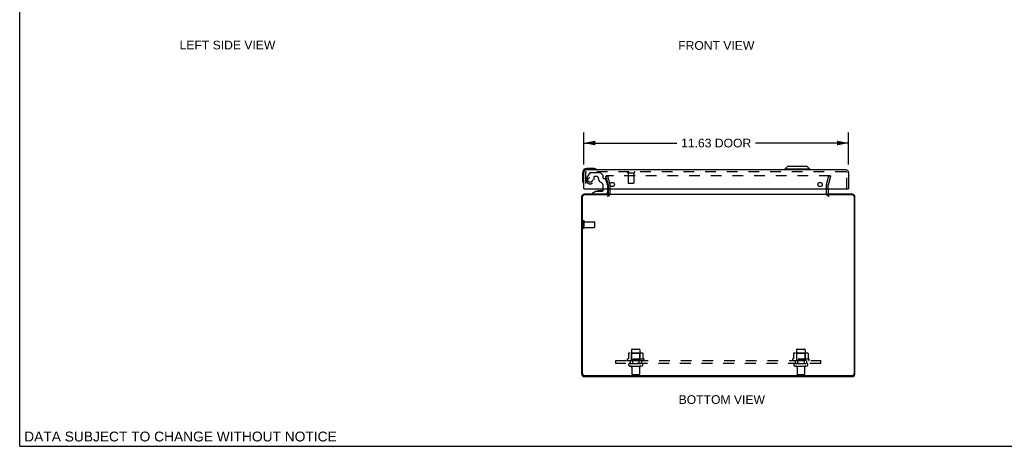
# Model space of a CAD drawing. Header units: inches. Extents: x 0 to 86.4, y 0 to 55.9.
# Tile 1 of 3: x 0 to 43.2, y 0 to 18.7. Entities that reach past the tile are written whole.
import ezdxf

# ---------------------------------------------------------------- set-up
doc = ezdxf.new("R2010")
doc.units = ezdxf.units.IN
doc.header["$LTSCALE"] = 4.754237
doc.header["$MEASUREMENT"] = 0
doc.linetypes.add('HIDDEN', pattern=[0.2, 0.1, -0.1])
doc.layers.get('0').update_dxf_attribs({"linetype": 'CONTINUOUS'})
for name, color, linetype in [('DEFAULT_2', 8, 'HIDDEN'), ('DIMENSIONS', 7, 'CONTINUOUS'), ('DOOR_ASSEMBLY', 7, 'CONTINUOUS'), ('SUBPANEL', 7, 'CONTINUOUS')]:
    doc.layers.add(name, color=color, linetype=linetype)
doc.styles.get("Standard").update_dxf_attribs({"font": 'arial.ttf'})
doc.dimstyles.new('DIMSTYLE_1', dxfattribs={"dimtxt": 0.381356, "dimasz": 0.508475, "dimexe": 0.09, "dimexo": 0.07, "dimgap": 0.0375, "dimtad": 0, "dimtih": 1, "dimtoh": 1, "dimzin": 4, "dimdsep": 46, "dimtxsty": 'Standard', "dimblk": '_FILLED', "dimblk1": '_FILLED', "dimblk2": '_FILLED', "dimcen": 0.09, "dimadec": 3, "dimazin": 1, "dimtfac": 1, "dimtdec": 3, "dimtofl": 0, "dimtmove": 0, "dimatfit": 3, "dimldrblk": '_FILLED', "dimfxl": 0, "dimtolj": 1, "dimtzin": 4, "dimarcsym": 0})

# ---------------------------------------------------------------- blocks, each defined once
blk = doc.blocks.new('_FILLED')
at = {"color": 0, "linetype": 'ByBlock'}
blk.add_solid([(0, 0), (-1, 0.2), (-1, -0.2)], dxfattribs=at)
blk = doc.blocks.new('*D5')
at = {"layer": 'DIMENSIONS', "color": 2, "linetype": 'Continuous'}
for p, q in [((24.76, 12.365), (24.76, 13.765)), ((36.385, 12.365), (36.385, 13.765)), ((24.76, 13.308), (28.843, 13.308)), ((36.385, 13.308), (32.301, 13.308))]:
    blk.add_line(p, q, dxfattribs=at)
at = {"layer": 'DIMENSIONS', "color": 2, "linetype": 'Continuous', "xscale": 0.5084745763, "yscale": 0.5084745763, "zscale": 0.5084745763, "rotation": 180}
blk.add_blockref('_FILLED', (24.76, 13.308), dxfattribs=at)
at = {"layer": 'DIMENSIONS', "color": 2, "linetype": 'Continuous', "xscale": 0.5084745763, "yscale": 0.5084745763, "zscale": 0.5084745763}
blk.add_blockref('_FILLED', (36.385, 13.308), dxfattribs=at)
at = {"layer": 'DIMENSIONS', "color": 2, "linetype": 'Continuous', "insert": (30.572, 13.498), "char_height": 0.3814, "width": 3.07637, "attachment_point": 2, "line_spacing_factor": 0.9}
blk.add_mtext('11.63 DOOR', dxfattribs=at)

msp = doc.modelspace()

# ---------------------------------------------------------------- linework, layer by layer
at = {"color": 7, "linetype": 'Continuous'}
for q in [(0, 55.932), (86.441, 0)]:
    msp.add_line((0, 0), q, dxfattribs=at)
at = {"color": 3, "linetype": 'Continuous'}
for p, q in [((25.84, 11.1), (25.84, 11.301)), ((35.49, 11.301), (35.49, 11.1)), ((24.665, 10.941), (24.665, 3.194)), ((24.698, 3.191), (24.698, 10.955)), ((25.84, 11.035), (24.778, 11.035)), ((25.827, 11.058), (24.782, 11.058)), ((25.84, 11.058), (35.49, 11.058)), ((36.552, 11.035), (35.49, 11.035)), ((36.548, 11.058), (35.503, 11.058)), ((36.632, 10.955), (36.632, 3.191)), ((36.665, 3.194), (36.665, 10.941)), ((24.778, 3.111), (36.552, 3.111)), ((24.801, 3.058), (36.529, 3.058))]:
    msp.add_line(p, q, dxfattribs=at)
for centre, radius, start, end in [((24.782, 10.941), 0.117, 90, 180), ((24.778, 10.955), 0.08, 90, 180), ((25.798, 11.1), 0.042, 270, 360), ((35.532, 11.1), 0.042, 180, 270), ((36.548, 10.941), 0.117, 0, 90), ((36.552, 10.955), 0.08, 0, 90), ((24.801, 3.194), 0.136, 180, 270), ((24.778, 3.191), 0.08, 180, 270), ((36.529, 3.194), 0.136, 270, 360), ((36.552, 3.191), 0.08, 270, 360)]:
    msp.add_arc(centre, radius, start, end, dxfattribs=at)
at = {"layer": 'DEFAULT_2', "color": 8, "linetype": 'HIDDEN'}
for p, q in [((25.808, 11.871), (25.735, 11.852)), ((25.839, 11.465), (25.735, 11.852)), ((35.567, 11.871), (25.762, 11.871)), ((25.808, 11.871), (25.911, 11.485)), ((35.418, 11.485), (35.522, 11.871)), ((35.594, 11.852), (35.491, 11.465)), ((35.522, 11.871), (35.594, 11.852)), ((25.84, 11.301), (25.84, 11.459)), ((25.915, 11.1), (25.915, 11.459)), ((35.415, 11.1), (35.415, 11.459)), ((35.49, 11.301), (35.49, 11.459)), ((24.74, 9.591), (24.74, 9.875)), ((24.783, 9.591), (24.783, 9.875)), ((24.783, 9.857), (25.23, 9.857)), ((24.783, 9.609), (25.23, 9.609)), ((25.24, 9.619), (25.24, 9.847)), ((26.721, 4.073), (26.721, 3.855)), ((27.295, 4.094), (26.784, 4.094)), ((26.856, 4.074), (26.836, 4.094)), ((26.852, 4.228), (26.852, 3.633)), ((26.856, 3.778), (26.856, 4.074)), ((27.223, 4.074), (26.856, 4.074)), ((26.882, 4.258), (27.197, 4.258)), ((27.223, 4.074), (27.243, 4.094)), ((27.223, 3.778), (27.223, 4.074)), ((27.227, 4.228), (27.227, 3.633)), ((27.359, 4.073), (27.359, 3.855)), ((33.971, 4.073), (33.971, 3.855)), ((34.545, 4.094), (34.034, 4.094)), ((34.106, 4.074), (34.086, 4.094)), ((34.102, 4.228), (34.102, 3.633)), ((34.473, 4.074), (34.106, 4.074)), ((34.106, 3.778), (34.106, 4.074)), ((34.132, 4.258), (34.447, 4.258)), ((34.473, 4.074), (34.493, 4.094)), ((34.473, 3.778), (34.473, 4.074)), ((34.477, 4.228), (34.477, 3.633)), ((34.609, 4.073), (34.609, 3.855)), ((27.396, 3.828), (26.684, 3.828)), ((26.706, 3.758), (27.374, 3.758)), ((26.782, 3.633), (27.297, 3.633)), ((26.782, 3.523), (27.297, 3.523)), ((26.856, 3.778), (26.836, 3.758)), ((27.223, 3.778), (26.856, 3.778)), ((26.875, 3.461), (26.875, 3.163)), ((27.205, 3.461), (27.205, 3.163)), ((27.223, 3.778), (27.243, 3.758)), ((34.646, 3.828), (33.934, 3.828)), ((33.956, 3.758), (34.624, 3.758)), ((34.032, 3.633), (34.547, 3.633)), ((34.032, 3.523), (34.547, 3.523)), ((34.106, 3.778), (34.086, 3.758)), ((34.473, 3.778), (34.106, 3.778)), ((34.125, 3.461), (34.125, 3.163)), ((34.455, 3.461), (34.455, 3.163)), ((34.473, 3.778), (34.493, 3.758)), ((27.175, 3.133), (26.905, 3.133)), ((34.425, 3.133), (34.155, 3.133))]:
    msp.add_line(p, q, dxfattribs=at)
for points in [[(25.762, 11.871), (25.761, 11.871), (25.759, 11.871), (25.758, 11.87), (25.756, 11.87), (25.755, 11.87), (25.754, 11.869), (25.752, 11.868), (25.751, 11.868), (25.75, 11.867), (25.749, 11.866), (25.748, 11.865), (25.747, 11.864), (25.746, 11.862), (25.745, 11.861), (25.744, 11.86), (25.744, 11.858), (25.743, 11.857), (25.743, 11.856), (25.743, 11.854), (25.742, 11.853), (25.742, 11.852)], [(25.742, 11.852), (25.742, 11.851), (25.743, 11.85), (25.743, 11.848), (25.743, 11.847)], [(35.585, 11.861), (35.584, 11.862), (35.583, 11.864), (35.582, 11.865), (35.581, 11.866), (35.58, 11.867), (35.578, 11.868), (35.577, 11.868), (35.576, 11.869), (35.574, 11.87), (35.573, 11.87), (35.572, 11.87), (35.57, 11.871), (35.569, 11.871), (35.567, 11.871)], [(35.585, 11.861), (35.585, 11.86), (35.586, 11.858), (35.586, 11.857), (35.587, 11.856), (35.587, 11.854), (35.587, 11.853), (35.587, 11.852)], [(35.587, 11.852), (35.587, 11.851), (35.587, 11.85), (35.587, 11.848), (35.586, 11.847)], [(26.727, 4.082), (26.725, 4.081), (26.724, 4.08), (26.723, 4.079), (26.722, 4.078), (26.721, 4.076), (26.721, 4.074), (26.721, 4.073)], [(27.353, 4.082), (27.354, 4.081), (27.355, 4.08), (27.357, 4.079), (27.358, 4.078), (27.358, 4.076), (27.359, 4.074), (27.359, 4.073)], [(33.977, 4.082), (33.975, 4.081), (33.974, 4.08), (33.973, 4.079), (33.972, 4.078), (33.971, 4.076), (33.971, 4.074), (33.971, 4.073)], [(34.603, 4.082), (34.604, 4.081), (34.605, 4.08), (34.607, 4.079), (34.608, 4.078), (34.608, 4.076), (34.609, 4.074), (34.609, 4.073)], [(26.721, 3.855), (26.721, 3.854), (26.721, 3.852), (26.72, 3.851), (26.72, 3.851), (26.72, 3.85), (26.719, 3.849), (26.719, 3.849), (26.719, 3.848), (26.718, 3.848), (26.718, 3.848), (26.718, 3.847), (26.717, 3.847), (26.717, 3.847), (26.717, 3.847), (26.716, 3.846), (26.716, 3.846), (26.716, 3.846), (26.716, 3.846)], [(27.364, 3.846), (27.364, 3.846), (27.363, 3.846), (27.363, 3.846), (27.363, 3.847), (27.363, 3.847), (27.362, 3.847), (27.362, 3.847), (27.362, 3.848), (27.361, 3.848), (27.361, 3.848), (27.361, 3.849), (27.36, 3.849), (27.36, 3.85), (27.36, 3.851), (27.359, 3.851), (27.359, 3.852), (27.359, 3.854), (27.359, 3.855)], [(33.971, 3.855), (33.971, 3.854), (33.971, 3.852), (33.97, 3.851), (33.97, 3.851), (33.97, 3.85), (33.969, 3.849), (33.969, 3.849), (33.969, 3.848), (33.968, 3.848), (33.968, 3.848), (33.968, 3.847), (33.967, 3.847), (33.967, 3.847), (33.967, 3.847), (33.966, 3.846), (33.966, 3.846), (33.966, 3.846), (33.966, 3.846)], [(34.614, 3.846), (34.614, 3.846), (34.613, 3.846), (34.613, 3.846), (34.613, 3.847), (34.613, 3.847), (34.612, 3.847), (34.612, 3.847), (34.612, 3.848), (34.611, 3.848), (34.611, 3.848), (34.611, 3.849), (34.61, 3.849), (34.61, 3.85), (34.61, 3.851), (34.609, 3.851), (34.609, 3.852), (34.609, 3.854), (34.609, 3.855)]]:
    msp.add_lwpolyline(points, dxfattribs=at)
for centre, radius, start, end in [((25.815, 11.459), 0.025, 0, 15), ((25.815, 11.459), 0.1, 0, 15), ((35.515, 11.459), 0.1, 165, 180), ((35.515, 11.459), 0.025, 165, 180), ((25.798, 11.1), 0.117, 270, 360), ((35.532, 11.1), 0.117, 180, 270), ((24.761, 9.875), 0.0215, 360, 180), ((24.761, 9.591), 0.0215, 180, 0), ((25.23, 9.847), 0.01, 360, 90), ((25.23, 9.619), 0.01, 270, 0), ((26.784, 3.953), 0.141, 90, 113.95), ((26.882, 4.228), 0.03, 90, 180), ((27.197, 4.228), 0.03, 0, 90), ((27.295, 3.953), 0.141, 66.05, 90), ((34.034, 3.953), 0.141, 90, 113.95), ((34.132, 4.228), 0.03, 90, 180), ((34.447, 4.228), 0.03, 0, 90), ((34.545, 3.953), 0.141, 66.05, 90), ((26.706, 3.797), 0.0384, 124.4497, 270), ((27.04, 3.228), 0.698, 117.6814, 120.6631), ((26.782, 3.578), 0.055, 90, 270), ((26.812, 3.461), 0.0625, 0, 90), ((27.267, 3.461), 0.0625, 90, 180), ((27.297, 3.578), 0.055, 270, 90), ((27.04, 3.228), 0.698, 59.3369, 62.3186), ((27.374, 3.797), 0.0384, 270, 55.5503), ((33.956, 3.797), 0.0384, 124.4497, 270), ((34.29, 3.228), 0.698, 117.6814, 120.6631), ((34.032, 3.578), 0.055, 90, 270), ((34.062, 3.461), 0.0625, 0, 90), ((34.517, 3.461), 0.0625, 90, 180), ((34.547, 3.578), 0.055, 270, 90), ((34.29, 3.228), 0.698, 59.3369, 62.3186), ((34.624, 3.797), 0.0384, 270, 55.5503), ((26.905, 3.163), 0.03, 180, 270), ((27.175, 3.163), 0.03, 270, 360), ((34.155, 3.163), 0.03, 180, 270), ((34.425, 3.163), 0.03, 270, 360)]:
    msp.add_arc(centre, radius, start, end, dxfattribs=at)
at = {"layer": 'DOOR_ASSEMBLY', "color": 3, "linetype": 'Continuous'}
for p, q in [((36.268, 12.126), (24.877, 12.126)), ((24.76, 11.301), (24.76, 12.009)), ((36.385, 12.009), (36.385, 11.301)), ((24.775, 11.301), (36.37, 11.301))]:
    msp.add_line(p, q, dxfattribs=at)
at = {"layer": 'DOOR_ASSEMBLY', "color": 7, "linetype": 'Continuous'}
for p, q in [((25.189, 12.186), (24.9, 12.186)), ((25.227, 12.183), (25.189, 12.186)), ((33.702, 12.284), (33.584, 12.166)), ((33.584, 12.166), (33.584, 12.126)), ((34.686, 12.166), (33.584, 12.166)), ((34.568, 12.284), (33.702, 12.284)), ((34.568, 12.284), (34.686, 12.166)), ((34.686, 12.166), (34.686, 12.126)), ((24.7, 11.986), (24.7, 11.697)), ((24.7, 11.697), (24.703, 11.659)), ((24.775, 11.301), (24.76, 11.301)), ((25.618, 11.227), (25.618, 11.301)), ((25.803, 11.301), (25.803, 11.137)), ((36.37, 11.301), (36.385, 11.301)), ((25.31, 11.196), (25.134, 11.097)), ((25.134, 11.058), (25.134, 11.097)), ((25.31, 11.196), (25.587, 11.196)), ((25.468, 11.213), (25.398, 11.213)), ((25.538, 11.213), (25.468, 11.213))]:
    msp.add_line(p, q, dxfattribs=at)
at = {"layer": 'DOOR_ASSEMBLY', "color": 8, "linetype": 'HIDDEN'}
for p, q in [((24.835, 12.009), (24.835, 11.301)), ((36.268, 12.051), (24.877, 12.051)), ((25.02, 12.007), (24.886, 11.774)), ((25.046, 12.022), (25.459, 12.022)), ((25.207, 11.821), (25.207, 11.688)), ((25.317, 11.837), (25.223, 11.837)), ((25.595, 11.898), (25.48, 12.014)), ((25.601, 11.884), (25.601, 11.806)), ((25.66, 11.747), (25.704, 11.747)), ((25.803, 11.468), (25.734, 11.724)), ((26.693, 12.008), (26.977, 12.008)), ((26.711, 12.008), (26.711, 11.561)), ((26.959, 12.008), (26.959, 11.561)), ((36.31, 11.301), (36.31, 12.009)), ((25.618, 11.301), (25.618, 11.411)), ((25.803, 11.468), (25.803, 11.301)), ((26.721, 11.551), (26.949, 11.551)), ((25.724, 11.058), (25.134, 11.058))]:
    msp.add_line(p, q, dxfattribs=at)
msp.add_circle((25.035, 11.688), 0.103, dxfattribs=at)
at = {"layer": 'DOOR_ASSEMBLY', "color": 3, "linetype": 'Continuous'}
for centre in [(26.01, 11.489), (35.135, 11.489)]:
    msp.add_circle(centre, 0.094, dxfattribs=at)
at = {"layer": 'DOOR_ASSEMBLY', "color": 7, "linetype": 'Continuous'}
for centre, radius, start, end in [((24.9, 11.986), 0.2, 90, 180), ((25.189, 11.936), 0.25, 59.1101, 90), ((25.31, 12.141), 0.015, 270, 353.6204), ((25.31, 12.138), 0.015, 6.3796, 59.1101), ((24.95, 11.697), 0.25, 180, 210.8899), ((24.748, 11.576), 0.015, 210.8899, 263.6204), ((24.745, 11.576), 0.015, 276.3796, 360), ((25.398, 11.123), 0.09, 90, 125.1877), ((25.538, 11.123), 0.09, 55.0768, 90), ((25.587, 11.227), 0.031, 270, 360), ((25.724, 11.137), 0.079, 270, 360)]:
    msp.add_arc(centre, radius, start, end, dxfattribs=at)
at = {"layer": 'DOOR_ASSEMBLY', "color": 3, "linetype": 'Continuous'}
for centre, start, end in [((24.877, 12.009), 90, 180), ((36.268, 12.009), 0, 90)]:
    msp.add_arc(centre, 0.117, start, end, dxfattribs=at)
at = {"layer": 'DOOR_ASSEMBLY', "color": 8, "linetype": 'HIDDEN'}
for centre, radius, start, end in [((24.877, 12.009), 0.042, 90, 180), ((25.035, 11.688), 0.172, 150, 360), ((25.046, 11.992), 0.03, 90, 150), ((25.223, 11.821), 0.016, 90, 180), ((25.317, 11.747), 0.09, 0, 90), ((25.592, 11.747), 0.185, 180, 244.2582), ((25.459, 11.992), 0.03, 45, 90), ((25.581, 11.884), 0.02, 0, 45), ((25.66, 11.806), 0.059, 180, 270), ((25.704, 11.716), 0.031, 15, 90), ((26.693, 12.03), 0.0215, 90, 270), ((26.977, 12.03), 0.0215, 270, 90), ((36.268, 12.009), 0.042, 0, 90), ((25.43, 11.411), 0.188, 0, 64.2582), ((26.721, 11.561), 0.01, 180, 270), ((26.949, 11.561), 0.01, 270, 360)]:
    msp.add_arc(centre, radius, start, end, dxfattribs=at)
at = {"layer": 'SUBPANEL', "color": 8, "linetype": 'HIDDEN'}
for p, q in [((26.165, 3.633), (26.165, 3.758)), ((26.165, 3.758), (35.165, 3.758)), ((35.165, 3.633), (26.165, 3.633)), ((26.79, 3.758), (26.79, 3.633)), ((26.899, 3.758), (26.899, 3.633)), ((27.18, 3.758), (27.18, 3.633)), ((27.29, 3.758), (27.29, 3.633)), ((34.04, 3.758), (34.04, 3.633)), ((34.149, 3.758), (34.149, 3.633)), ((34.43, 3.758), (34.43, 3.633)), ((34.54, 3.758), (34.54, 3.633)), ((35.165, 3.633), (35.165, 3.758))]:
    msp.add_line(p, q, dxfattribs=at)

# ---------------------------------------------------------------- texts
at = {"layer": 'DIMENSIONS', "color": 2, "linetype": 'Continuous', "attachment_point": 2, "line_spacing_factor": 0.9}
for s, insert, char_height, width in [('LEFT SIDE VIEW', (9.121, 17.799), 0.38136, 4.1935), ('FRONT VIEW', (30.577, 17.781), 0.3814, 3.33722), ('BOTTOM VIEW', (30.82, 2.241), 0.38136, 3.77954), ('DATA SUBJECT TO CHANGE WITHOUT NOTICE', (7.058, 0.645), 0.4322, 13.69233)]:
    msp.add_mtext(s, dxfattribs=dict(at, insert=insert, char_height=char_height, width=width))

# ---------------------------------------------------------------- dimensions: what is measured, and where the dimension line sits
at = {"layer": 'DIMENSIONS', "color": 2, "linetype": 'Continuous'}
dim = msp.add_linear_dim(base=(36.384752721, 13.307634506), p1=(24.759752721, 12.295282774), p2=(36.384752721, 12.295282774), text='<> DOOR', dimstyle='DIMSTYLE_1', dxfattribs=at)
dim.commit()
dim.dimension.update_dxf_attribs({"geometry": '*D5', "text_midpoint": (30.572252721, 13.307634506), "dimtype": 160})

doc.saveas('drawing.dxf')
